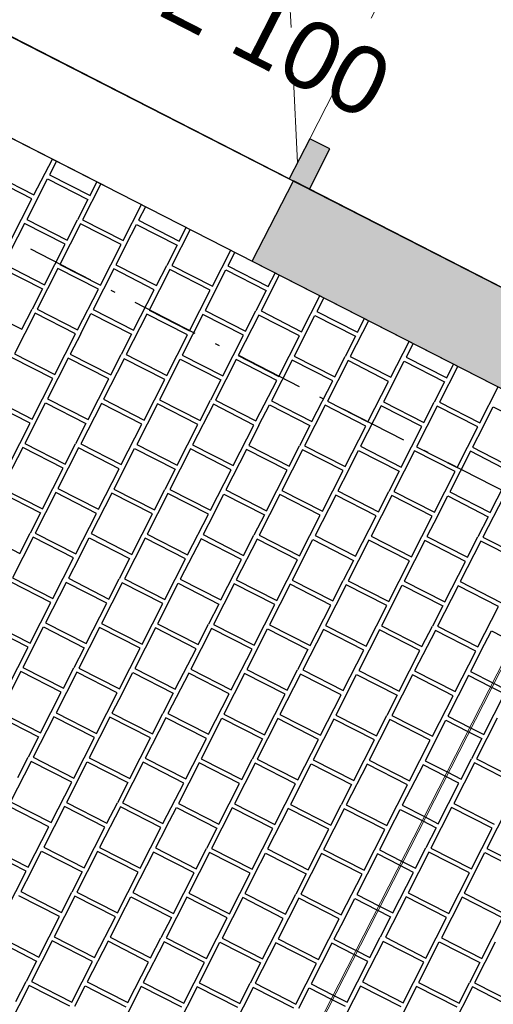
# Model space of a CAD drawing. Header units: millimetres. Extents: x 91549 to 157794, y 81579 to 142563.
# Tile 64 of 112: x 124645 to 125696, y 124295 to 126477. Entities that reach past the tile are written whole.
import ezdxf
from ezdxf.enums import TextEntityAlignment as Align

# ---------------------------------------------------------------- set-up
doc = ezdxf.new("R2010")
doc.units = ezdxf.units.MM
doc.header["$LTSCALE"] = 0.5
doc.header["$MEASUREMENT"] = 0
for name, pattern in [('Over snittplan', [520, 300, -100, 20, -100]), ('PLINE', [0]), ('Under snittplan', [600, 400, -200])]:
    doc.linetypes.add(name, pattern=pattern)
for name, color, linetype in [('231- Bærende yttervegger (Skravur)(Nye konstruksjoner)', 7, 'Continuous'), ('231- Bærende yttervegger(Nye konstruksjoner)', 7, 'Continuous'), ('244- Vinduer_ dører_ foldevegger(Nye konstruksjoner)', 7, 'Continuous'), ('26-- Yttertak(Nye konstruksjoner)', 7, 'Continuous'), ('761- Veger (kjøreveger_ sykkel- og gangveier mv) (Skravur)(Nye konstruksjoner)', 7, 'Continuous'), ('761- Veger (kjøreveger_ sykkel- og gangveier mv)(Nye konstruksjoner)', 7, 'Continuous'), ('852- Teknisk_symbolsk informasjon_ bygning(Nye konstruksjoner)', 7, 'Continuous'), ('862- M___BTA(Nye konstruksjoner)', 7, 'Continuous'), ('862- M___BTA(Polylinje)(Nye konstruksjoner)', 7, 'Continuous'), ('862- M___BTA(Tekst)(Nye konstruksjoner)', 7, 'Continuous'), ('862- M___Nettoareal(Nye konstruksjoner)', 7, 'Continuous'), ('862- M___Nettoareal(Polylinje)(Nye konstruksjoner)', 7, 'Continuous'), ('862- M___Nettoareal(Tekst)(Nye konstruksjoner)', 7, 'Continuous'), ('878- Annen overflate_visuell informasjon(Nye konstruksjoner)', 7, 'Continuous')]:
    doc.layers.add(name, color=color, linetype=linetype)
doc.layers.add('234- Vinduer_ dører_ porter(Nye konstruksjoner)', color=7, linetype='Continuous', lineweight=0)
doc.layers.add('256- Faste himlinger og overflatebehandling(Nye konstruksjoner)', color=7, linetype='Continuous', lineweight=0)
doc.styles.add('GENERATED_STYLE_1', font='arial.ttf')

# ---------------------------------------------------------------- blocks, each defined once
blk = doc.blocks.new('BTA boder ca.__2_1', base_point=(120955.3, 134882.4))
at = {"layer": '862- M___BTA(Polylinje)(Nye konstruksjoner)', "linetype": 'PLINE', "flags": 128}
blk.add_lwpolyline([(119203.2, 132634.4), (117724.9, 129740), (125962.6, 125532.5), (127440.9, 128426.8)], close=True, dxfattribs=at)
at = {"layer": '862- M___BTA(Tekst)(Nye konstruksjoner)', "style": 'GENERATED_STYLE_1'}
for tag, height, p in [('DUMMY_862', 200, (121408.7, 135856.4)), ('ROOM_NAME', 250, (121758.6, 135620.5)), ('DUMMY_861', 250, (120781.9, 133765.5))]:
    blk.add_attdef(tag, text='', height=height, rotation=242.9436, dxfattribs=at).set_placement(p, align=Align.TOP_LEFT)
blk = doc.blocks.new('Bod_107_13_1', base_point=(125882.5, 128194.3))
at = {"layer": '862- M___Nettoareal(Polylinje)(Nye konstruksjoner)', "linetype": 'PLINE', "flags": 128}
blk.add_lwpolyline([(125875.5, 125801.6), (127171.8, 128339.7), (125286.2, 129302.8), (123989.9, 126764.7)], close=True, dxfattribs=at)
at = {"layer": '862- M___Nettoareal(Tekst)(Nye konstruksjoner)', "style": 'GENERATED_STYLE_1'}
for tag, height, p in [('DUMMY_862', 150, (125981.7, 128474.8)), ('ROOM_NAME', 200, (126261.6, 128286.2)), ('DUMMY_861', 200, (126039.6, 127897.3))]:
    blk.add_attdef(tag, text='', height=height, rotation=242.9436, dxfattribs=at).set_placement(p, align=Align.TOP_LEFT)
blk = doc.blocks.new('*X35', base_point=(-1071196.2, -15782375.2))
at = {"layer": '761- Veger (kjøreveger_ sykkel- og gangveier mv) (Skravur)(Nye konstruksjoner)', "linetype": 'PLINE'}
for p, q in [((125720.7, 124983), (125689.9, 124998.7)), ((125694.5, 125007.7), (125725.3, 124992)), ((125674.8, 124893), (125720.7, 124983)), ((125704.5, 124928.9), (125658.5, 124838.9)), ((125644, 124908.7), (125674.8, 124893)), ((125639.4, 124899.7), (125670.2, 124884)), ((125670.2, 124884), (125647.2, 124839)), ((125624.2, 124794.1), (125647.2, 124839)), ((125658.5, 124838.9), (125748.5, 124793)), ((125653.9, 124830), (125608, 124740)), ((125743.9, 124784), (125653.9, 124830)), ((125619.7, 124785.1), (125588.9, 124800.8)), ((125593.5, 124809.8), (125624.2, 124794.1)), ((125573.7, 124695.1), (125619.7, 124785.1)), ((125603.4, 124731), (125557.4, 124641.1)), ((125693.3, 124685.1), (125603.4, 124731)), ((125608, 124740), (125697.9, 124694.1)), ((125727.6, 124729.9), (125681.6, 124640)), ((125542.9, 124710.9), (125573.7, 124695.1)), ((125538.3, 124701.9), (125569.1, 124686.1)), ((125569.1, 124686.1), (125546.1, 124641.2)), ((125647.4, 124595.1), (125693.3, 124685.1)), ((125523.2, 124596.2), (125546.1, 124641.2)), ((125557.4, 124641.1), (125647.4, 124595.1)), ((125681.6, 124640), (125771.6, 124594.1)), ((125552.8, 124632.1), (125506.9, 124542.1)), ((125642.8, 124586.1), (125552.8, 124632.1)), ((125654.1, 124586), (125677.1, 124631)), ((125677.1, 124631), (125767, 124585.1)), ((125518.6, 124587.2), (125487.8, 124602.9)), ((125492.4, 124611.9), (125523.2, 124596.2)), ((125472.6, 124497.2), (125518.6, 124587.2)), ((125596.8, 124496.2), (125642.8, 124586.1)), ((125654.1, 124586), (125631.1, 124541.1)), ((125502.3, 124533.1), (125456.4, 124443.2)), ((125592.3, 124487.2), (125502.3, 124533.1)), ((125506.9, 124542.1), (125596.8, 124496.2)), ((125626.5, 124532.1), (125580.6, 124442.1)), ((125716.5, 124486.1), (125626.5, 124532.1)), ((125631.1, 124541.1), (125721.1, 124495.1)), ((125441.9, 124513), (125472.6, 124497.2)), ((125437.3, 124504), (125468, 124488.3)), ((125468, 124488.3), (125445.1, 124443.3)), ((125546.3, 124397.2), (125592.3, 124487.2)), ((125670.5, 124396.2), (125716.5, 124486.1)), ((125422.1, 124398.3), (125445.1, 124443.3)), ((125456.4, 124443.2), (125546.3, 124397.2)), ((125451.8, 124434.2), (125405.8, 124344.2)), ((125541.7, 124388.2), (125451.8, 124434.2)), ((125553, 124388.2), (125576, 124433.1)), ((125576, 124433.1), (125665.9, 124387.2)), ((125580.6, 124442.1), (125670.5, 124396.2)), ((125700.2, 124432.1), (125654.2, 124342.1)), ((125417.5, 124389.3), (125386.7, 124405)), ((125391.3, 124414), (125422.1, 124398.3)), ((125371.6, 124299.4), (125417.5, 124389.3)), ((125495.8, 124298.3), (125541.7, 124388.2)), ((125553, 124388.2), (125530, 124343.2)), ((125665.9, 124387.2), (125643, 124342.2)), ((125401.2, 124335.2), (125355.3, 124245.3)), ((125491.2, 124289.3), (125401.2, 124335.2)), ((125405.8, 124344.2), (125495.8, 124298.3)), ((125525.4, 124334.2), (125479.5, 124244.2)), ((125615.4, 124288.2), (125525.4, 124334.2)), ((125530, 124343.2), (125620, 124297.2)), ((125649.7, 124333.1), (125603.7, 124243.2)), ((125620, 124297.2), (125643, 124342.2)), ((125739.6, 124287.2), (125649.7, 124333.1)), ((125654.2, 124342.1), (125744.2, 124296.2)), ((125340.8, 124315.1), (125371.6, 124299.4)), ((125336.2, 124306.1), (125367, 124290.4))]:
    blk.add_line(p, q, dxfattribs=at)
blk = doc.blocks.new('Dørmarkør NOR[35]_1', base_point=(124626.8, 126214.8))
at = {"layer": '852- Teknisk_symbolsk informasjon_ bygning(Nye konstruksjoner)', "char_height": 150, "attachment_point": 7, "rotation": 332.9436, "style": 'GENERATED_STYLE_1'}
for s, insert in [('\\A1;{\\pql;\\pt0;\\fArial|b0|i0|c0|p0;\\W1.000000;\\fArial|b0|i0|c0|p0;\\H0.666667x;\\W1.000000;\\A1{\\H.66x;\\S^  ;}\\fArial|b0|i0|c0|p0;\\H1.500000x;\\W1.000000;\\fArial|b0|i0|c0|p0;\\W1.000000;}', (125558.6, 128039.2)), ('\\A1;{\\pql;\\pt0;\\fArial|b0|i0|c0|p0;\\W1.000000;1\xa0200\\fArial|b0|i0|c0|p0;\\W1.000000;\\A1{\\H.66x;\\S^  ;}\\fArial|b0|i0|c0|p0;\\W1.000000; x 2\xa0100\\fArial|b0|i0|c0|p0;\\W1.000000;\\A1{\\H.66x;\\S^  ;}}', (124229.7, 126807.8)), ('\\A1;{\\pql;\\pt0;\\fArial|b0|i0|c0|p0;\\W1.000000;YDP-01\\fArial|b0|i0|c0|p0;\\W1.000000;\\fArial|b0|i0|c0|p0;\\W1.000000;\\fArial|b0|i0|c0|p0;\\W1.000000;}', (124589.2, 126933))]:
    blk.add_mtext(s, dxfattribs=dict(at, insert=insert))
blk = doc.blocks.new('Leddport[28]_1', base_point=(-1071196.2, -15782375.2))
at = {"layer": '231- Bærende yttervegger (Skravur)(Nye konstruksjoner)', "linetype": 'Continuous'}
blk.add_hatch(color=256, dxfattribs=at).paths.add_polyline_path([(125243.2, 126124.6), (125287.7, 126101.8), (125333.2, 126190.9), (125288.7, 126213.6)])
at = {"layer": '234- Vinduer_ dører_ porter(Nye konstruksjoner)', "linetype": 'Under snittplan'}
for p, q in [((125261.4, 126160.2), (125147.5, 128531.5)), ((126198.4, 127994.7), (125261.4, 126160.2))]:
    blk.add_line(p, q, dxfattribs=at)
at = {"layer": '244- Vinduer_ dører_ foldevegger(Nye konstruksjoner)', "linetype": 'PLINE'}
for p, q in [((125243.2, 126124.6), (124192.3, 126661.3)), ((125288.7, 126213.6), (125243.2, 126124.6)), ((125333.2, 126190.9), (125288.7, 126213.6)), ((125287.7, 126101.8), (125333.2, 126190.9)), ((125243.2, 126124.6), (125287.7, 126101.8)), ((125161.1, 125941.9), (125252.1, 126120))]:
    blk.add_line(p, q, dxfattribs=at)
at = {"layer": '852- Teknisk_symbolsk informasjon_ bygning(Nye konstruksjoner)'}
blk.add_blockref('Dørmarkør NOR[35]_1', (124626.8, 126214.8), dxfattribs=at)
blk = doc.blocks.new('*X122', base_point=(-1071196.2, -15782375.2))
at = {"layer": '761- Veger (kjøreveger_ sykkel- og gangveier mv) (Skravur)(Nye konstruksjoner)', "linetype": 'PLINE'}
for p, q in [((124676.6, 126089), (124717.3, 126168.6)), ((124726.3, 126164), (124710.9, 126133.8)), ((124672.1, 126080), (124582.1, 126125.9)), ((124586.7, 126134.9), (124676.6, 126089)), ((124683.3, 126079.9), (124706.3, 126124.9)), ((124706.3, 126124.9), (124796.3, 126078.9)), ((124710.9, 126133.8), (124800.9, 126087.9)), ((124825.2, 126113.4), (124784.6, 126033.8)), ((124800.9, 126087.9), (124816.2, 126118)), ((124626.1, 125990), (124672.1, 126080)), ((124683.3, 126079.9), (124660.4, 126034.9)), ((124796.3, 126078.9), (124773.3, 126033.9)), ((124874.5, 125987.9), (124915.2, 126067.5)), ((124924.2, 126062.9), (124908.8, 126032.8)), ((124655.8, 126025.9), (124609.8, 125936)), ((124745.7, 125980), (124655.8, 126025.9)), ((124660.4, 126034.9), (124750.3, 125989)), ((124780, 126024.8), (124734.1, 125934.9)), ((124750.3, 125989), (124773.3, 126033.9)), ((124869.9, 125978.9), (124780, 126024.8)), ((124784.6, 126033.8), (124874.5, 125987.9)), ((124881.2, 125978.8), (124904.2, 126023.8)), ((124904.2, 126023.8), (124994.1, 125977.8)), ((124908.8, 126032.8), (124998.7, 125986.8)), ((124998.7, 125986.8), (125014.1, 126017)), ((125023.1, 126012.4), (124982.5, 125932.8)), ((124699.8, 125890), (124745.7, 125980)), ((124824, 125889), (124869.9, 125978.9)), ((124881.2, 125978.8), (124858.3, 125933.8)), ((124994.1, 125977.8), (124971.2, 125932.9)), ((125072.4, 125886.8), (125113.1, 125966.4)), ((125122.1, 125961.8), (125106.7, 125931.7)), ((124605.2, 125927), (124695.2, 125881)), ((124609.8, 125936), (124699.8, 125890)), ((124734.1, 125934.9), (124824, 125889)), ((124858.3, 125933.8), (124948.2, 125887.9)), ((124948.2, 125887.9), (124971.2, 125932.9)), ((124982.5, 125932.8), (125072.4, 125886.8)), ((125106.7, 125931.7), (125196.6, 125885.8)), ((124729.5, 125925.9), (124683.5, 125836)), ((124819.4, 125880), (124729.5, 125925.9)), ((124853.7, 125924.8), (124807.7, 125834.9)), ((124943.6, 125878.9), (124853.7, 125924.8)), ((124977.9, 125923.8), (124931.9, 125833.8)), ((125067.8, 125877.8), (124977.9, 125923.8)), ((125079.1, 125877.7), (125102.1, 125922.7)), ((125102.1, 125922.7), (125192, 125876.8)), ((125221, 125911.3), (125180.4, 125831.7)), ((125196.6, 125885.8), (125212, 125915.9)), ((124695.2, 125881), (124672.2, 125836.1)), ((124773.5, 125790), (124819.4, 125880)), ((124897.7, 125788.9), (124943.6, 125878.9)), ((125021.9, 125787.9), (125067.8, 125877.8)), ((125079.1, 125877.7), (125056.1, 125832.8)), ((125192, 125876.8), (125169.1, 125831.8)), ((125270.3, 125785.8), (125311, 125865.4)), ((125319.9, 125860.8), (125304.6, 125830.6)), ((124559.3, 125837), (124649.3, 125791.1)), ((124678.9, 125827), (124633, 125737)), ((124649.3, 125791.1), (124672.2, 125836.1)), ((124768.9, 125781), (124678.9, 125827)), ((124683.5, 125836), (124773.5, 125790)), ((124780.2, 125780.9), (124803.1, 125825.9)), ((124803.1, 125825.9), (124893.1, 125780)), ((124807.7, 125834.9), (124897.7, 125788.9)), ((124927.3, 125824.8), (124881.4, 125734.9)), ((125017.3, 125778.9), (124927.3, 125824.8)), ((124931.9, 125833.8), (125021.9, 125787.9)), ((125051.5, 125823.8), (125005.6, 125733.8)), ((125141.5, 125777.8), (125051.5, 125823.8)), ((125056.1, 125832.8), (125146.1, 125786.8)), ((125175.8, 125822.7), (125129.8, 125732.8)), ((125146.1, 125786.8), (125169.1, 125831.8)), ((125265.7, 125776.8), (125175.8, 125822.7)), ((125180.4, 125831.7), (125270.3, 125785.8)), ((125277, 125776.7), (125300, 125821.6)), ((125300, 125821.6), (125389.9, 125775.7)), ((125304.6, 125830.6), (125394.5, 125784.7)), ((125418.9, 125810.2), (125378.2, 125730.6)), ((125394.5, 125784.7), (125409.9, 125814.8)), ((124722.9, 125691.1), (124768.9, 125781)), ((124780.2, 125780.9), (124757.2, 125735.9)), ((124893.1, 125780), (124870.1, 125735)), ((124971.3, 125688.9), (125017.3, 125778.9)), ((125095.6, 125687.9), (125141.5, 125777.8)), ((125219.8, 125686.8), (125265.7, 125776.8)), ((125277, 125776.7), (125254, 125731.7)), ((125389.9, 125775.7), (125366.9, 125730.7)), ((125468.2, 125684.7), (125508.8, 125764.3)), ((125517.8, 125759.7), (125502.4, 125729.6)), ((124633, 125737), (124722.9, 125691.1)), ((124757.2, 125735.9), (124847.1, 125690)), ((124847.1, 125690), (124870.1, 125735)), ((124881.4, 125734.9), (124971.3, 125688.9)), ((125005.6, 125733.8), (125095.6, 125687.9)), ((125129.8, 125732.8), (125219.8, 125686.8)), ((125254, 125731.7), (125344, 125685.7)), ((125344, 125685.7), (125366.9, 125730.7)), ((125378.2, 125730.6), (125468.2, 125684.7)), ((124718.3, 125682.1), (124628.4, 125728)), ((124752.6, 125727), (124706.7, 125637)), ((124842.5, 125681), (124752.6, 125727)), ((124876.8, 125725.9), (124830.9, 125635.9)), ((124966.7, 125679.9), (124876.8, 125725.9)), ((124978, 125679.9), (125001, 125724.8)), ((125001, 125724.8), (125091, 125678.9)), ((125125.2, 125723.8), (125079.3, 125633.8)), ((125215.2, 125677.8), (125125.2, 125723.8)), ((125249.4, 125722.7), (125203.5, 125632.7)), ((125339.4, 125676.8), (125249.4, 125722.7)), ((125373.6, 125721.6), (125327.7, 125631.7)), ((125463.6, 125675.7), (125373.6, 125721.6)), ((125474.9, 125675.6), (125497.8, 125720.6)), ((125497.8, 125720.6), (125587.8, 125674.6)), ((125502.4, 125729.6), (125592.4, 125683.6)), ((125616.8, 125709.2), (125576.1, 125629.6)), ((125592.4, 125683.6), (125607.8, 125713.7)), ((124672.4, 125592.1), (124718.3, 125682.1)), ((124796.6, 125591.1), (124842.5, 125681)), ((124920.8, 125590), (124966.7, 125679.9)), ((124978, 125679.9), (124955.1, 125634.9)), ((125091, 125678.9), (125068, 125633.9)), ((125169.2, 125587.9), (125215.2, 125677.8)), ((125293.4, 125586.8), (125339.4, 125676.8)), ((125417.6, 125585.7), (125463.6, 125675.7)), ((125474.9, 125675.6), (125451.9, 125630.6)), ((125587.8, 125674.6), (125564.8, 125629.6)), ((125666.1, 125583.6), (125706.7, 125663.2)), ((124667.8, 125583.1), (124577.8, 125629.1)), ((124582.4, 125638.1), (124672.4, 125592.1)), ((124679.1, 125583), (124702.1, 125628)), ((124702.1, 125628), (124792, 125582.1)), ((124706.7, 125637), (124796.6, 125591.1)), ((124826.3, 125626.9), (124780.3, 125537)), ((124916.2, 125581), (124826.3, 125626.9)), ((124830.9, 125635.9), (124920.8, 125590)), ((124950.5, 125625.9), (124904.5, 125535.9)), ((125040.4, 125579.9), (124950.5, 125625.9)), ((124955.1, 125634.9), (125045, 125588.9)), ((125074.7, 125624.8), (125028.7, 125534.9)), ((125045, 125588.9), (125068, 125633.9)), ((125164.6, 125578.9), (125074.7, 125624.8)), ((125079.3, 125633.8), (125169.2, 125587.9)), ((125175.9, 125578.8), (125198.9, 125623.8)), ((125198.9, 125623.8), (125288.8, 125577.8)), ((125203.5, 125632.7), (125293.4, 125586.8)), ((125323.1, 125622.7), (125277.2, 125532.7)), ((125413, 125576.7), (125323.1, 125622.7)), ((125327.7, 125631.7), (125417.6, 125585.7)), ((125447.3, 125621.6), (125401.4, 125531.7)), ((125537.3, 125575.7), (125447.3, 125621.6)), ((125451.9, 125630.6), (125541.9, 125584.7)), ((125541.9, 125584.7), (125564.8, 125629.6)), ((125576.1, 125629.6), (125666.1, 125583.6)), ((125571.5, 125620.6), (125525.6, 125530.6)), ((125661.5, 125574.6), (125571.5, 125620.6)), ((125672.8, 125574.5), (125695.7, 125619.5)), ((125695.7, 125619.5), (125785.7, 125573.6)), ((124621.9, 125493.2), (124667.8, 125583.1)), ((124679.1, 125583), (124656.1, 125538.1)), ((124792, 125582.1), (124769, 125537.1)), ((124870.3, 125491.1), (124916.2, 125581)), ((124994.5, 125490), (125040.4, 125579.9)), ((125118.7, 125488.9), (125164.6, 125578.9)), ((125175.9, 125578.8), (125153, 125533.8)), ((125288.8, 125577.8), (125265.9, 125532.8)), ((125367.1, 125486.8), (125413, 125576.7)), ((125491.3, 125485.7), (125537.3, 125575.7)), ((125615.5, 125484.7), (125661.5, 125574.6)), ((125672.8, 125574.5), (125649.8, 125529.5)), ((124656.1, 125538.1), (124746.1, 125492.1)), ((124746.1, 125492.1), (124769, 125537.1)), ((124780.3, 125537), (124870.3, 125491.1)), ((124904.5, 125535.9), (124994.5, 125490)), ((125028.7, 125534.9), (125118.7, 125488.9)), ((125153, 125533.8), (125242.9, 125487.9)), ((124651.5, 125529.1), (124605.6, 125439.1)), ((124741.5, 125483.1), (124651.5, 125529.1)), ((124775.7, 125528), (124729.8, 125438.1)), ((124865.7, 125482.1), (124775.7, 125528)), ((124877, 125482), (124899.9, 125526.9)), ((124899.9, 125526.9), (124989.9, 125481)), ((125024.1, 125525.9), (124978.2, 125435.9)), ((125114.1, 125479.9), (125024.1, 125525.9)), ((125148.4, 125524.8), (125102.4, 125434.9)), ((125238.3, 125478.9), (125148.4, 125524.8)), ((125272.6, 125523.7), (125226.6, 125433.8)), ((125242.9, 125487.9), (125265.9, 125532.8)), ((125362.5, 125477.8), (125272.6, 125523.7)), ((125277.2, 125532.7), (125367.1, 125486.8)), ((125373.8, 125477.7), (125396.8, 125522.7)), ((125396.8, 125522.7), (125486.7, 125476.7)), ((125401.4, 125531.7), (125491.3, 125485.7)), ((125521, 125521.6), (125475, 125431.7)), ((125610.9, 125475.7), (125521, 125521.6)), ((125525.6, 125530.6), (125615.5, 125484.7)), ((125645.2, 125520.6), (125599.3, 125430.6)), ((125735.1, 125474.6), (125645.2, 125520.6)), ((125649.8, 125529.5), (125739.7, 125483.6)), ((124695.5, 125393.2), (124741.5, 125483.1)), ((124819.7, 125392.1), (124865.7, 125482.1)), ((124877, 125482), (124854, 125437)), ((124989.9, 125481), (124966.9, 125436)), ((125068.2, 125390), (125114.1, 125479.9)), ((125192.4, 125388.9), (125238.3, 125478.9)), ((125316.6, 125387.9), (125362.5, 125477.8)), ((125373.8, 125477.7), (125350.8, 125432.7)), ((125486.7, 125476.7), (125463.8, 125431.8)), ((125565, 125385.7), (125610.9, 125475.7)), ((125689.2, 125384.7), (125735.1, 125474.6)), ((124601, 125430.1), (124690.9, 125384.2)), ((124605.6, 125439.1), (124695.5, 125393.2)), ((124725.2, 125429.1), (124679.3, 125339.1)), ((124815.1, 125383.1), (124725.2, 125429.1)), ((124729.8, 125438.1), (124819.7, 125392.1)), ((124849.4, 125428), (124803.5, 125338.1)), ((124939.4, 125382.1), (124849.4, 125428)), ((124854, 125437), (124943.9, 125391.1)), ((124973.6, 125426.9), (124927.7, 125337)), ((124943.9, 125391.1), (124966.9, 125436)), ((125063.6, 125381), (124973.6, 125426.9)), ((124978.2, 125435.9), (125068.2, 125390)), ((125074.9, 125380.9), (125097.8, 125425.9)), ((125097.8, 125425.9), (125187.8, 125379.9)), ((125102.4, 125434.9), (125192.4, 125388.9)), ((125222, 125424.8), (125176.1, 125334.9)), ((125312, 125378.9), (125222, 125424.8)), ((125226.6, 125433.8), (125316.6, 125387.9)), ((125350.8, 125432.7), (125440.8, 125386.8)), ((125440.8, 125386.8), (125463.8, 125431.8)), ((125475, 125431.7), (125565, 125385.7)), ((125599.3, 125430.6), (125689.2, 125384.7)), ((125346.2, 125423.7), (125300.3, 125333.8)), ((125436.2, 125377.8), (125346.2, 125423.7)), ((125470.4, 125422.7), (125424.5, 125332.7)), ((125560.4, 125376.7), (125470.4, 125422.7)), ((125571.7, 125376.6), (125594.7, 125421.6)), ((125594.7, 125421.6), (125684.6, 125375.7)), ((125718.9, 125420.5), (125672.9, 125330.6)), ((124690.9, 125384.2), (124668, 125339.2)), ((124769.2, 125293.2), (124815.1, 125383.1)), ((124893.4, 125292.1), (124939.4, 125382.1)), ((125017.6, 125291), (125063.6, 125381)), ((125074.9, 125380.9), (125051.9, 125335.9)), ((125187.8, 125379.9), (125164.8, 125335)), ((125266, 125288.9), (125312, 125378.9)), ((125390.2, 125287.9), (125436.2, 125377.8)), ((125514.5, 125286.8), (125560.4, 125376.7)), ((125571.7, 125376.6), (125548.7, 125331.7)), ((125684.6, 125375.7), (125661.6, 125330.7)), ((124555, 125340.2), (124645, 125294.2)), ((124645, 125294.2), (124668, 125339.2)), ((124679.3, 125339.1), (124769.2, 125293.2)), ((124803.5, 125338.1), (124893.4, 125292.1)), ((124674.7, 125330.1), (124628.7, 125240.2)), ((124764.6, 125284.2), (124674.7, 125330.1)), ((124775.9, 125284.1), (124798.9, 125329.1)), ((124798.9, 125329.1), (124888.8, 125283.1)), ((124923.1, 125328), (124877.1, 125238)), ((125013, 125282.1), (124923.1, 125328)), ((124927.7, 125337), (125017.6, 125291)), ((125047.3, 125326.9), (125001.3, 125237)), ((125137.2, 125281), (125047.3, 125326.9)), ((125051.9, 125335.9), (125141.8, 125290)), ((125171.5, 125325.9), (125125.6, 125235.9)), ((125141.8, 125290), (125164.8, 125335)), ((125261.4, 125279.9), (125171.5, 125325.9)), ((125176.1, 125334.9), (125266, 125288.9)), ((125272.7, 125279.8), (125295.7, 125324.8)), ((125295.7, 125324.8), (125385.7, 125278.9)), ((125300.3, 125333.8), (125390.2, 125287.9)), ((125419.9, 125323.7), (125374, 125233.8)), ((125509.9, 125277.8), (125419.9, 125323.7)), ((125424.5, 125332.7), (125514.5, 125286.8)), ((125544.1, 125322.7), (125498.2, 125232.7)), ((125634.1, 125276.7), (125544.1, 125322.7)), ((125548.7, 125331.7), (125638.7, 125285.7)), ((125668.3, 125321.6), (125622.4, 125231.7)), ((125638.7, 125285.7), (125661.6, 125330.7)), ((125758.3, 125275.7), (125668.3, 125321.6)), ((125672.9, 125330.6), (125762.9, 125284.7)), ((124718.7, 125194.2), (124764.6, 125284.2)), ((124775.9, 125284.1), (124752.9, 125239.1)), ((124888.8, 125283.1), (124865.8, 125238.1)), ((124967.1, 125192.1), (125013, 125282.1)), ((125091.3, 125191), (125137.2, 125281)), ((125215.5, 125190), (125261.4, 125279.9)), ((125272.7, 125279.8), (125249.8, 125234.9)), ((125385.7, 125278.9), (125362.7, 125233.9)), ((125463.9, 125187.8), (125509.9, 125277.8)), ((125588.1, 125186.8), (125634.1, 125276.7)), ((124714.1, 125185.2), (124624.1, 125231.2)), ((124628.7, 125240.2), (124718.7, 125194.2)), ((124748.3, 125230.1), (124702.4, 125140.2)), ((124838.3, 125184.2), (124748.3, 125230.1)), ((124752.9, 125239.1), (124842.9, 125193.2)), ((124872.5, 125229.1), (124826.6, 125139.1)), ((124842.9, 125193.2), (124865.8, 125238.1)), ((124962.5, 125183.1), (124872.5, 125229.1)), ((124877.1, 125238), (124967.1, 125192.1)), ((124973.8, 125183), (124996.8, 125228)), ((124996.8, 125228), (125086.7, 125182)), ((125001.3, 125237), (125091.3, 125191)), ((125125.6, 125235.9), (125215.5, 125190)), ((125249.8, 125234.9), (125339.7, 125188.9)), ((125339.7, 125188.9), (125362.7, 125233.9)), ((125374, 125233.8), (125463.9, 125187.8)), ((125498.2, 125232.7), (125588.1, 125186.8)), ((125622.4, 125231.7), (125712.3, 125185.7)), ((125121, 125226.9), (125075, 125137)), ((125210.9, 125181), (125121, 125226.9)), ((125245.2, 125225.9), (125199.2, 125135.9)), ((125335.1, 125179.9), (125245.2, 125225.9)), ((125369.4, 125224.8), (125323.4, 125134.8)), ((125459.3, 125178.9), (125369.4, 125224.8)), ((125470.6, 125178.8), (125493.6, 125223.7)), ((125493.6, 125223.7), (125583.5, 125177.8)), ((125617.8, 125222.7), (125571.9, 125132.7)), ((125707.7, 125176.7), (125617.8, 125222.7)), ((124668.1, 125095.3), (124714.1, 125185.2)), ((124792.3, 125094.2), (124838.3, 125184.2)), ((124916.5, 125093.2), (124962.5, 125183.1)), ((124973.8, 125183), (124950.8, 125138)), ((125086.7, 125182), (125063.7, 125137.1)), ((125165, 125091), (125210.9, 125181)), ((125289.2, 125090), (125335.1, 125179.9)), ((125413.4, 125088.9), (125459.3, 125178.9)), ((125470.6, 125178.8), (125447.6, 125133.8)), ((125583.5, 125177.8), (125560.6, 125132.8)), ((125661.8, 125086.8), (125707.7, 125176.7)), ((124578.2, 125141.2), (124668.1, 125095.3)), ((124663.5, 125086.3), (124573.6, 125132.2)), ((124674.8, 125086.2), (124697.8, 125131.2)), ((124697.8, 125131.2), (124787.7, 125085.2)), ((124702.4, 125140.2), (124792.3, 125094.2)), ((124822, 125130.1), (124776.1, 125040.2)), ((124912, 125084.2), (124822, 125130.1)), ((124826.6, 125139.1), (124916.5, 125093.2)), ((124946.2, 125129), (124900.3, 125039.1)), ((125036.2, 125083.1), (124946.2, 125129)), ((124950.8, 125138), (125040.8, 125092.1)), ((125070.4, 125128), (125024.5, 125038)), ((125040.8, 125092.1), (125063.7, 125137.1)), ((125160.4, 125082), (125070.4, 125128)), ((125075, 125137), (125165, 125091)), ((125171.7, 125081.9), (125194.6, 125126.9)), ((125194.6, 125126.9), (125284.6, 125081)), ((125199.2, 125135.9), (125289.2, 125090)), ((125318.8, 125125.9), (125272.9, 125035.9)), ((125408.8, 125079.9), (125318.8, 125125.9)), ((125323.4, 125134.8), (125413.4, 125088.9)), ((125443.1, 125124.8), (125397.1, 125034.8)), ((125533, 125078.8), (125443.1, 125124.8)), ((125447.6, 125133.8), (125537.6, 125087.8)), ((125567.3, 125123.7), (125521.3, 125033.8)), ((125537.6, 125087.8), (125560.6, 125132.8)), ((125657.2, 125077.8), (125567.3, 125123.7)), ((125571.9, 125132.7), (125661.8, 125086.8)), ((125668.5, 125077.7), (125691.5, 125122.7)), ((125691.5, 125122.7), (125740.5, 125097.6)), ((124617.6, 124996.4), (124663.5, 125086.3)), ((124674.8, 125086.2), (124651.9, 125041.2)), ((124787.7, 125085.2), (124764.8, 125040.3)), ((124866, 124994.2), (124912, 125084.2)), ((124990.2, 124993.2), (125036.2, 125083.1)), ((125114.4, 124992.1), (125160.4, 125082)), ((125171.7, 125081.9), (125148.7, 125037)), ((125284.6, 125081), (125261.6, 125036)), ((125362.8, 124990), (125408.8, 125079.9)), ((125487.1, 124988.9), (125533, 125078.8)), ((125611.3, 124987.8), (125657.2, 125077.8)), ((125668.5, 125077.7), (125645.5, 125032.7)), ((124647.3, 125032.2), (124601.3, 124942.3)), ((124737.2, 124986.3), (124647.3, 125032.2)), ((124651.9, 125041.2), (124741.8, 124995.3)), ((124741.8, 124995.3), (124764.8, 125040.3)), ((124776.1, 125040.2), (124866, 124994.2)), ((124900.3, 125039.1), (124990.2, 124993.2)), ((125024.5, 125038), (125114.4, 124992.1)), ((125148.7, 125037), (125238.6, 124991)), ((125238.6, 124991), (125261.6, 125036)), ((125272.9, 125035.9), (125362.8, 124990)), ((125397.1, 125034.8), (125487.1, 124988.9)), ((125521.3, 125033.8), (125611.3, 124987.8)), ((125645.5, 125032.7), (125694.5, 125007.7)), ((124771.5, 125031.2), (124725.5, 124941.2)), ((124861.4, 124985.2), (124771.5, 125031.2)), ((124872.7, 124985.1), (124895.7, 125030.1)), ((124895.7, 125030.1), (124985.6, 124984.2)), ((125019.9, 125029), (124973.9, 124939.1)), ((125109.8, 124983.1), (125019.9, 125029)), ((125144.1, 125028), (125098.2, 124938)), ((125234, 124982), (125144.1, 125028)), ((125268.3, 125026.9), (125222.4, 124937)), ((125358.3, 124981), (125268.3, 125026.9)), ((125369.5, 124980.9), (125392.5, 125025.8)), ((125392.5, 125025.8), (125482.5, 124979.9)), ((125516.7, 125024.8), (125470.8, 124934.8)), ((125606.7, 124978.8), (125516.7, 125024.8)), ((125640.9, 125023.7), (125595, 124933.8)), ((125689.9, 124998.7), (125640.9, 125023.7)), ((124691.3, 124896.3), (124737.2, 124986.3)), ((124815.5, 124895.3), (124861.4, 124985.2)), ((124872.7, 124985.1), (124849.7, 124940.2)), ((124985.6, 124984.2), (124962.7, 124939.2)), ((125063.9, 124893.2), (125109.8, 124983.1)), ((125188.1, 124892.1), (125234, 124982)), ((125312.3, 124891), (125358.3, 124981)), ((125369.5, 124980.9), (125346.6, 124935.9)), ((125482.5, 124979.9), (125459.5, 124934.9)), ((125560.7, 124888.9), (125606.7, 124978.8)), ((124596.7, 124933.3), (124686.7, 124887.4)), ((124601.3, 124942.3), (124691.3, 124896.3)), ((124720.9, 124932.2), (124675, 124842.3)), ((124810.9, 124886.3), (124720.9, 124932.2)), ((124725.5, 124941.2), (124815.5, 124895.3)), ((124845.1, 124931.2), (124799.2, 124841.2)), ((124935.1, 124885.2), (124845.1, 124931.2)), ((124849.7, 124940.2), (124939.7, 124894.2)), ((124969.4, 124930.1), (124923.4, 124840.2)), ((124939.7, 124894.2), (124962.7, 124939.2)), ((125059.3, 124884.2), (124969.4, 124930.1)), ((124973.9, 124939.1), (125063.9, 124893.2)), ((125070.6, 124884.1), (125093.6, 124929)), ((125093.6, 124929), (125183.5, 124883.1)), ((125098.2, 124938), (125188.1, 124892.1)), ((125217.8, 124928), (125171.8, 124838)), ((125307.7, 124882), (125217.8, 124928)), ((125222.4, 124937), (125312.3, 124891)), ((125342, 124926.9), (125296, 124837)), ((125431.9, 124881), (125342, 124926.9)), ((125346.6, 124935.9), (125436.5, 124890)), ((125466.2, 124925.8), (125420.2, 124835.9)), ((125436.5, 124890), (125459.5, 124934.9)), ((125556.1, 124879.9), (125466.2, 124925.8)), ((125470.8, 124934.8), (125560.7, 124888.9)), ((125567.4, 124879.8), (125590.4, 124924.8)), ((125590.4, 124924.8), (125639.4, 124899.7)), ((125595, 124933.8), (125644, 124908.7)), ((124686.7, 124887.4), (124663.7, 124842.4)), ((124764.9, 124796.3), (124810.9, 124886.3)), ((124889.1, 124795.3), (124935.1, 124885.2)), ((125013.4, 124794.2), (125059.3, 124884.2)), ((125070.6, 124884.1), (125047.6, 124839.1)), ((125183.5, 124883.1), (125160.5, 124838.1)), ((125261.8, 124792.1), (125307.7, 124882)), ((125386, 124791), (125431.9, 124881)), ((125510.2, 124790), (125556.1, 124879.9)), ((125567.4, 124879.8), (125544.5, 124834.8)), ((124640.7, 124797.4), (124663.7, 124842.4)), ((124675, 124842.3), (124764.9, 124796.3)), ((124799.2, 124841.2), (124889.1, 124795.3)), ((124923.4, 124840.2), (125013.4, 124794.2)), ((125047.6, 124839.1), (125137.6, 124793.1)), ((125137.6, 124793.1), (125160.5, 124838.1)), ((125171.8, 124838), (125261.8, 124792.1)), ((125296, 124837), (125386, 124791)), ((125420.2, 124835.9), (125510.2, 124790)), ((124670.4, 124833.3), (124624.5, 124743.3)), ((124760.3, 124787.3), (124670.4, 124833.3)), ((124771.6, 124787.3), (124794.6, 124832.2)), ((124794.6, 124832.2), (124884.6, 124786.3)), ((124918.8, 124831.2), (124872.9, 124741.2)), ((125008.8, 124785.2), (124918.8, 124831.2)), ((125043, 124830.1), (124997.1, 124740.1)), ((125133, 124784.2), (125043, 124830.1)), ((125167.2, 124829), (125121.3, 124739.1)), ((125257.2, 124783.1), (125167.2, 124829)), ((125268.5, 124783), (125291.4, 124828)), ((125291.4, 124828), (125381.4, 124782)), ((125415.7, 124826.9), (125369.7, 124737)), ((125505.6, 124781), (125415.7, 124826.9)), ((125539.9, 124825.8), (125493.9, 124735.9)), ((125588.9, 124800.8), (125539.9, 124825.8)), ((125544.5, 124834.8), (125593.5, 124809.8)), ((124714.4, 124697.4), (124760.3, 124787.3)), ((124771.6, 124787.3), (124748.7, 124742.3)), ((124884.6, 124786.3), (124861.6, 124741.3)), ((124962.8, 124695.3), (125008.8, 124785.2)), ((125087, 124694.2), (125133, 124784.2)), ((125211.2, 124693.1), (125257.2, 124783.1)), ((125268.5, 124783), (125245.5, 124738)), ((125381.4, 124782), (125358.4, 124737)), ((125459.7, 124691), (125505.6, 124781)), ((124709.8, 124688.4), (124619.9, 124734.3)), ((124624.5, 124743.3), (124714.4, 124697.4)), ((124744.1, 124733.3), (124698.1, 124643.3)), ((124834, 124687.3), (124744.1, 124733.3)), ((124748.7, 124742.3), (124838.6, 124696.3)), ((124868.3, 124732.2), (124822.3, 124642.3)), ((124838.6, 124696.3), (124861.6, 124741.3)), ((124958.2, 124686.3), (124868.3, 124732.2)), ((124872.9, 124741.2), (124962.8, 124695.3)), ((124969.5, 124686.2), (124992.5, 124731.2)), ((124992.5, 124731.2), (125082.4, 124685.2)), ((124997.1, 124740.1), (125087, 124694.2)), ((125116.7, 124730.1), (125070.8, 124640.1)), ((125206.6, 124684.1), (125116.7, 124730.1)), ((125121.3, 124739.1), (125211.2, 124693.1)), ((125240.9, 124729), (125195, 124639.1)), ((125330.9, 124683.1), (125240.9, 124729)), ((125245.5, 124738), (125335.4, 124692.1)), ((125365.1, 124728), (125319.2, 124638)), ((125335.4, 124692.1), (125358.4, 124737)), ((125455.1, 124682), (125365.1, 124728)), ((125369.7, 124737), (125459.7, 124691)), ((125466.4, 124681.9), (125489.3, 124726.9)), ((125489.3, 124726.9), (125538.3, 124701.9)), ((125493.9, 124735.9), (125542.9, 124710.9)), ((124663.9, 124598.5), (124709.8, 124688.4)), ((124788.1, 124597.4), (124834, 124687.3)), ((124912.3, 124596.3), (124958.2, 124686.3)), ((124969.5, 124686.2), (124946.5, 124641.2)), ((125082.4, 124685.2), (125059.5, 124640.2)), ((125160.7, 124594.2), (125206.6, 124684.1)), ((125284.9, 124593.1), (125330.9, 124683.1)), ((125409.1, 124592.1), (125455.1, 124682)), ((125466.4, 124681.9), (125443.4, 124636.9)), ((124573.9, 124644.4), (124663.9, 124598.5)), ((124698.1, 124643.3), (124788.1, 124597.4)), ((124822.3, 124642.3), (124912.3, 124596.3)), ((124946.5, 124641.2), (125036.5, 124595.3)), ((125036.5, 124595.3), (125059.5, 124640.2)), ((125070.8, 124640.1), (125160.7, 124594.2)), ((125195, 124639.1), (125284.9, 124593.1)), ((124659.3, 124589.5), (124569.3, 124635.4)), ((124670.6, 124589.4), (124693.5, 124634.3)), ((124693.5, 124634.3), (124783.5, 124588.4)), ((124817.7, 124633.3), (124771.8, 124543.3)), ((124907.7, 124587.3), (124817.7, 124633.3)), ((124942, 124632.2), (124896, 124542.3)), ((125031.9, 124586.3), (124942, 124632.2)), ((125066.2, 124631.1), (125020.2, 124541.2)), ((125156.1, 124585.2), (125066.2, 124631.1)), ((125167.4, 124585.1), (125190.4, 124630.1)), ((125190.4, 124630.1), (125280.3, 124584.1)), ((125314.6, 124629), (125268.6, 124539.1)), ((125404.5, 124583.1), (125314.6, 124629)), ((125319.2, 124638), (125409.1, 124592.1)), ((125438.8, 124628), (125392.8, 124538)), ((125487.8, 124602.9), (125438.8, 124628)), ((125443.4, 124636.9), (125492.4, 124611.9)), ((124613.3, 124499.5), (124659.3, 124589.5)), ((124670.6, 124589.4), (124647.6, 124544.4)), ((124783.5, 124588.4), (124760.5, 124543.4)), ((124861.8, 124497.4), (124907.7, 124587.3)), ((124986, 124496.3), (125031.9, 124586.3)), ((125110.2, 124495.3), (125156.1, 124585.2)), ((125167.4, 124585.1), (125144.4, 124540.1)), ((125280.3, 124584.1), (125257.3, 124539.2)), ((125358.6, 124493.1), (125404.5, 124583.1)), ((124732.9, 124489.5), (124643, 124535.4)), ((124647.6, 124544.4), (124737.5, 124498.5)), ((124767.2, 124534.3), (124721.3, 124444.4)), ((124737.5, 124498.5), (124760.5, 124543.4)), ((124857.2, 124488.4), (124767.2, 124534.3)), ((124771.8, 124543.3), (124861.8, 124497.4)), ((124868.4, 124488.3), (124891.4, 124533.3)), ((124891.4, 124533.3), (124981.4, 124487.3)), ((124896, 124542.3), (124986, 124496.3)), ((125015.6, 124532.2), (124969.7, 124442.3)), ((125105.6, 124486.3), (125015.6, 124532.2)), ((125020.2, 124541.2), (125110.2, 124495.3)), ((125139.8, 124531.1), (125093.9, 124441.2)), ((125229.8, 124485.2), (125139.8, 124531.1)), ((125144.4, 124540.1), (125234.4, 124494.2)), ((125264, 124530.1), (125218.1, 124440.1)), ((125234.4, 124494.2), (125257.3, 124539.2)), ((125354, 124484.1), (125264, 124530.1)), ((125268.6, 124539.1), (125358.6, 124493.1)), ((125392.8, 124538), (125441.9, 124513)), ((125365.3, 124484), (125388.3, 124529)), ((125388.3, 124529), (125437.3, 124504)), ((124687, 124399.5), (124732.9, 124489.5)), ((124811.2, 124398.4), (124857.2, 124488.4)), ((124868.4, 124488.3), (124845.5, 124443.3)), ((124981.4, 124487.3), (124958.4, 124442.4)), ((125059.6, 124396.3), (125105.6, 124486.3)), ((125183.8, 124395.3), (125229.8, 124485.2)), ((125308.1, 124394.2), (125354, 124484.1)), ((125365.3, 124484), (125342.3, 124439.1)), ((124597.1, 124445.5), (124687, 124399.5)), ((124721.3, 124444.4), (124811.2, 124398.4)), ((124845.5, 124443.3), (124935.4, 124397.4)), ((124935.4, 124397.4), (124958.4, 124442.4)), ((124969.7, 124442.3), (125059.6, 124396.3)), ((124592.5, 124436.5), (124682.4, 124390.5)), ((124716.7, 124435.4), (124670.7, 124345.4)), ((124806.6, 124389.5), (124716.7, 124435.4)), ((124840.9, 124434.3), (124794.9, 124344.4)), ((124930.8, 124388.4), (124840.9, 124434.3)), ((124965.1, 124433.3), (124919.2, 124343.3)), ((125055, 124387.3), (124965.1, 124433.3)), ((125066.3, 124387.2), (125089.3, 124432.2)), ((125089.3, 124432.2), (125179.2, 124386.3)), ((125093.9, 124441.2), (125183.8, 124395.3)), ((125213.5, 124431.1), (125167.6, 124341.2)), ((125303.5, 124385.2), (125213.5, 124431.1)), ((125218.1, 124440.1), (125308.1, 124394.2)), ((125337.7, 124430.1), (125291.8, 124340.1)), ((125386.7, 124405), (125337.7, 124430.1)), ((125342.3, 124439.1), (125391.3, 124414)), ((124682.4, 124390.5), (124659.4, 124345.5)), ((124760.7, 124299.5), (124806.6, 124389.5)), ((124884.9, 124298.4), (124930.8, 124388.4)), ((125009.1, 124297.4), (125055, 124387.3)), ((125066.3, 124387.2), (125043.4, 124342.3)), ((125179.2, 124386.3), (125156.3, 124341.3)), ((125257.5, 124295.2), (125303.5, 124385.2)), ((124666.1, 124336.5), (124620.2, 124246.5)), ((124636.5, 124300.6), (124659.4, 124345.5)), ((124756.1, 124290.5), (124666.1, 124336.5)), ((124670.7, 124345.4), (124760.7, 124299.5)), ((124767.4, 124290.4), (124790.3, 124335.4)), ((124790.3, 124335.4), (124880.3, 124289.4)), ((124794.9, 124344.4), (124884.9, 124298.4)), ((124914.6, 124334.3), (124868.6, 124244.4)), ((125004.5, 124288.4), (124914.6, 124334.3)), ((124919.2, 124343.3), (125009.1, 124297.4)), ((125038.8, 124333.3), (124992.8, 124243.3)), ((125128.7, 124287.3), (125038.8, 124333.3)), ((125043.4, 124342.3), (125133.3, 124296.3)), ((125133.3, 124296.3), (125156.3, 124341.3)), ((125167.6, 124341.2), (125257.5, 124295.2)), ((125291.8, 124340.1), (125340.8, 124315.1)), ((125163, 124332.2), (125117, 124242.2)), ((125252.9, 124286.3), (125163, 124332.2)), ((125264.2, 124286.2), (125287.2, 124331.1)), ((125287.2, 124331.1), (125336.2, 124306.1))]:
    blk.add_line(p, q, dxfattribs=at)

msp = doc.modelspace()

# ---------------------------------------------------------------- hatches: boundary and pattern name
at = {"layer": '231- Bærende yttervegger (Skravur)(Nye konstruksjoner)', "linetype": 'Continuous'}
msp.add_hatch(color=256, dxfattribs=at).paths.add_polyline_path([(125161.1, 125941.9), (125784.5, 125623.5), (125875.5, 125801.6), (125252.1, 126120)])

# ---------------------------------------------------------------- linework, layer by layer
at = {"layer": '231- Bærende yttervegger(Nye konstruksjoner)', "linetype": 'PLINE'}
msp.add_line((125161.1, 125941.9), (125252.1, 126120), dxfattribs=at)
at = {"layer": '231- Bærende yttervegger(Nye konstruksjoner)', "linetype": 'PLINE', "flags": 128}
for points in [[(125875.5, 125801.6), (125252.1, 126120)], [(125161.1, 125941.9), (125962.6, 125532.5)]]:
    msp.add_lwpolyline(points, dxfattribs=at)
at = {"layer": '256- Faste himlinger og overflatebehandling(Nye konstruksjoner)', "linetype": 'PLINE', "flags": 128}
for points in [[(117709.5, 129747.9), (125962.6, 125532.5)], [(124689, 123038.9), (125962.6, 125532.5)], [(125962.6, 125532.5), (124689, 123038.9)], [(125965.7, 125530.9), (124692.1, 123037.4)]]:
    msp.add_lwpolyline(points, dxfattribs=at)
at = {"layer": '26-- Yttertak(Nye konstruksjoner)', "linetype": 'Over snittplan', "flags": 128}
for points in [[(125875.5, 125801.6), (117994, 129827.2)], [(125960.7, 125308.9), (117544.9, 129607.4)]]:
    msp.add_lwpolyline(points, dxfattribs=at)
at = {"layer": '878- Annen overflate_visuell informasjon(Nye konstruksjoner)', "linetype": 'PLINE', "flags": 128}
msp.add_lwpolyline([(124849.4, 126101.1), (117740.3, 129732.2)], dxfattribs=at)

# ---------------------------------------------------------------- block references
at = {"layer": '244- Vinduer_ dører_ foldevegger(Nye konstruksjoner)', "linetype": 'PLINE'}
msp.add_blockref('Leddport[28]_1', (-1071196.2, -15782375.2), dxfattribs=at)
at = {"layer": '761- Veger (kjøreveger_ sykkel- og gangveier mv)(Nye konstruksjoner)', "linetype": 'PLINE'}
for name in ['*X122', '*X35']:
    msp.add_blockref(name, (-1071196.2, -15782375.2), dxfattribs=at)
at = {"layer": '862- M___BTA(Nye konstruksjoner)', "linetype": 'Continuous'}
msp.add_blockref('BTA boder ca.__2_1', (120955.3, 134882.4), dxfattribs=at)
at = {"layer": '862- M___Nettoareal(Nye konstruksjoner)', "linetype": 'Continuous'}
msp.add_blockref('Bod_107_13_1', (125882.5, 128194.3), dxfattribs=at)

doc.saveas('drawing.dxf')
